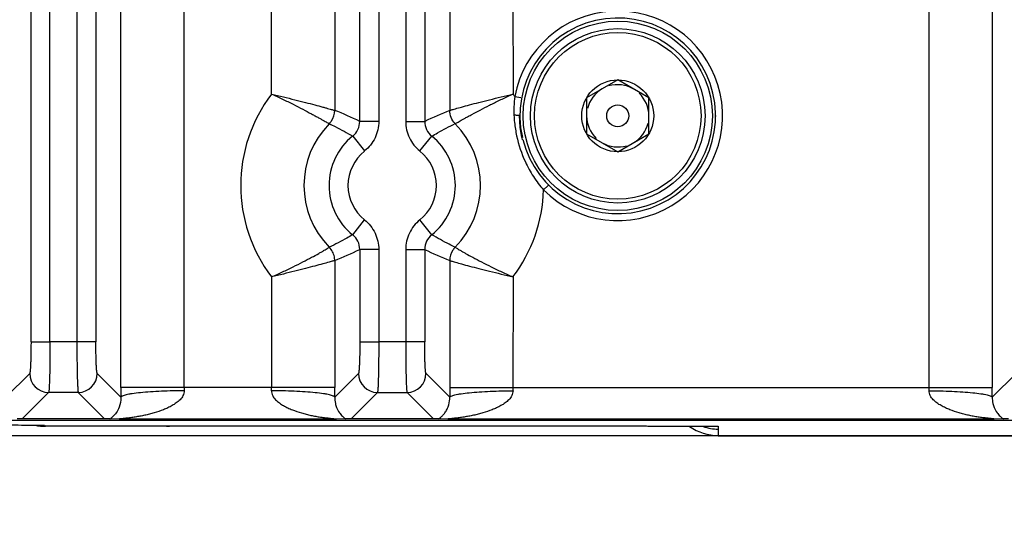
# Model space of a CAD drawing. Header units: inches. Extents: x 0 to 34, y 0 to 22.
# Tile 15 of 57: x 13 to 14.6, y 9.2 to 10. Entities that reach past the tile are written whole.
import ezdxf

# ---------------------------------------------------------------- set-up
doc = ezdxf.new("R2010")
doc.units = ezdxf.units.IN
doc.header["$LTSCALE"] = 1.87
doc.header["$MEASUREMENT"] = 0
doc.layers.get('0').update_dxf_attribs({"linetype": 'CONTINUOUS'})
doc.layers.add('DIMENSIONS', color=7, linetype='CONTINUOUS')
doc.styles.get("Standard").update_dxf_attribs({"font": 'txt', "width": 0.8})
doc.dimstyles.new('DIMSTYLE_1', dxfattribs={"dimtxt": 0.125, "dimasz": 0.18, "dimexe": 0.125, "dimexo": 0.0625, "dimgap": 0.09, "dimtad": 0, "dimtih": 1, "dimtoh": 1, "dimzin": 4, "dimdsep": 46, "dimtxsty": 'STANDARD', "dimblk": '_FILLED', "dimblk1": '_FILLED', "dimblk2": '_FILLED', "dimcen": 0.09, "dimadec": 0, "dimazin": 0, "dimtp": 0.01, "dimtm": 0.01, "dimtfac": 1, "dimtofl": 0, "dimtmove": 0, "dimatfit": 3, "dimldrblk": '_FILLED', "dimfxl": 1, "dimtolj": 1, "dimtzin": 4, "dimarcsym": 0})

# ---------------------------------------------------------------- blocks, each defined once
blk = doc.blocks.new('*D0')
at = {"layer": 'DIMENSIONS', "color": 2, "linetype": 'CONTINUOUS'}
blk.add_line((10.822, 10.2592), (8.101, 10.2592), dxfattribs=at)
at = {"layer": 'DIMENSIONS', "color": 2, "linetype": 'CONTINUOUS', "insert": (8.0385, 10.3217), "char_height": 0.125, "width": 1.025, "attachment_point": 3, "rotation": 0.0002, "line_spacing_factor": 0.9}
blk.add_mtext('.93{\\Ftxt.shx;\\W1.000000;\\H0.125000; }[23.7]', dxfattribs=at)
blk = doc.blocks.new('_FILLED')
at = {"color": 0, "linetype": 'BYBLOCK'}
blk.add_solid([(0, 0), (-1, 0.1736), (-1, -0.1736)], dxfattribs=at)
blk = doc.blocks.new('*D1')
at = {"layer": 'DIMENSIONS', "color": 2, "linetype": 'CONTINUOUS'}
blk.add_line((15.7686, 9.3243), (8.101, 9.3243), dxfattribs=at)
at = {"layer": 'DIMENSIONS', "color": 2, "linetype": 'CONTINUOUS', "insert": (8.0385, 9.3868), "char_height": 0.125, "width": 0.725, "attachment_point": 3, "rotation": 0.0002, "line_spacing_factor": 0.9}
blk.add_mtext('.00{\\Ftxt.shx;\\W1.000000;\\H0.125000; }[0]', dxfattribs=at)
blk = doc.blocks.new('*D7')
at = {"layer": 'DIMENSIONS', "color": 2, "linetype": 'CONTINUOUS'}
blk.add_line((16.7205, 10.0716), (16.7205, 8.6368), dxfattribs=at)
at = {"layer": 'DIMENSIONS', "color": 2, "linetype": 'CONTINUOUS', "insert": (16.658, 8.5743), "char_height": 0.125, "width": 1.225, "attachment_point": 3, "rotation": 90, "line_spacing_factor": 0.9}
blk.add_mtext('7.93{\\Ftxt.shx;\\W1.000000;\\H0.125000; }[201.5]', dxfattribs=at)
blk = doc.blocks.new('*D8')
at = {"layer": 'DIMENSIONS', "color": 2, "linetype": 'CONTINUOUS'}
blk.add_line((22.9515, 10.0716), (22.9515, 8.6368), dxfattribs=at)
at = {"layer": 'DIMENSIONS', "color": 2, "linetype": 'CONTINUOUS', "insert": (22.889, 8.5743), "char_height": 0.125, "width": 1.325, "attachment_point": 3, "rotation": 90, "line_spacing_factor": 0.9}
blk.add_mtext('14.16{\\Ftxt.shx;\\W1.000000;\\H0.125000; }[359.7]', dxfattribs=at)
blk = doc.blocks.new('*D9')
at = {"layer": 'DIMENSIONS', "color": 2, "linetype": 'CONTINUOUS'}
blk.add_line((23.9905, 10.8716), (23.9905, 8.6368), dxfattribs=at)
at = {"layer": 'DIMENSIONS', "color": 2, "linetype": 'CONTINUOUS', "insert": (23.928, 8.5743), "char_height": 0.125, "width": 1.325, "attachment_point": 3, "rotation": 90, "line_spacing_factor": 0.9}
blk.add_mtext('15.20{\\Ftxt.shx;\\W1.000000;\\H0.125000; }[386.1]', dxfattribs=at)

msp = doc.modelspace()

# ---------------------------------------------------------------- linework, layer by layer
at = {"color": 7, "linetype": 'CONTINUOUS'}
for p, q in [((13.035, 9.4728), (13.035, 12.6447)), ((13.0649, 9.4728), (13.0649, 12.6447)), ((13.1075, 12.6447), (13.1075, 9.4728)), ((13.1375, 12.6447), (13.1375, 9.4728)), ((13.5542, 9.8209), (13.5542, 12.2966)), ((13.5842, 12.2966), (13.5842, 9.8209)), ((13.6267, 12.2966), (13.6267, 9.8209)), ((13.6567, 12.2966), (13.6567, 9.8209)), ((13.2769, 9.4008), (13.2769, 10.187)), ((13.4147, 9.8641), (13.4147, 10.187)), ((13.7961, 10.187), (13.7962, 9.8641)), ((14.4532, 9.4008), (14.4532, 10.187)), ((13.177, 9.4008), (13.177, 10.0874)), ((13.5146, 10.0874), (13.5146, 9.8384)), ((13.6962, 10.0874), (13.6962, 9.8383)), ((14.5531, 10.0874), (14.5531, 9.4008)), ((13.9616, 9.8866), (13.9124, 9.8582)), ((14.0108, 9.8582), (13.9616, 9.8866)), ((13.799, 9.8603), (13.8088, 9.8585)), ((13.9124, 9.8582), (13.9124, 9.8013)), ((14.0108, 9.8013), (14.0108, 9.8582)), ((13.8061, 9.8297), (13.8071, 9.8297)), ((14.1161, 9.8297), (14.1169, 9.8297)), ((13.5842, 9.8209), (13.5542, 9.8209)), ((13.6267, 9.8209), (13.6567, 9.8209)), ((13.543, 9.7975), (13.5618, 9.7742)), ((13.6491, 9.7742), (13.6679, 9.7975)), ((13.9124, 9.8013), (13.9616, 9.7729)), ((13.9616, 9.7729), (14.0108, 9.8013)), ((13.8516, 9.7199), (13.8445, 9.7128)), ((13.543, 9.642), (13.5618, 9.6653)), ((13.6679, 9.642), (13.6491, 9.6653)), ((13.5542, 9.6186), (13.5542, 9.4728)), ((13.5842, 9.6186), (13.5542, 9.6186)), ((13.5842, 9.6186), (13.5842, 9.4728)), ((13.6267, 9.6186), (13.6267, 9.4728)), ((13.6267, 9.6186), (13.6567, 9.6186)), ((13.6567, 9.6186), (13.6567, 9.4728)), ((13.5146, 9.6012), (13.5146, 9.4008)), ((13.6962, 9.6011), (13.6962, 9.4008)), ((13.4147, 9.5754), (13.4147, 9.4008)), ((13.7962, 9.5754), (13.7961, 9.4008)), ((13.035, 9.4728), (13.0649, 9.4728)), ((13.1375, 9.4728), (13.0649, 9.4728)), ((13.5542, 9.4728), (13.5842, 9.4728)), ((13.6567, 9.4728), (13.5842, 9.4728)), ((13.0329, 9.4229), (12.9954, 9.3854)), ((13.177, 9.3854), (13.1396, 9.4229)), ((13.5521, 9.4229), (13.5146, 9.3854)), ((13.6963, 9.3854), (13.6588, 9.4229)), ((14.5906, 9.4229), (14.5531, 9.3854)), ((13.0212, 9.3513), (13.0628, 9.3929)), ((13.1096, 9.3929), (13.0628, 9.3929)), ((13.1096, 9.3929), (13.1512, 9.3513)), ((13.5146, 9.4008), (13.177, 9.4008)), ((13.5404, 9.3513), (13.5821, 9.3929)), ((13.5821, 9.3929), (13.6288, 9.3929)), ((13.6288, 9.3929), (13.6704, 9.3513)), ((13.6962, 9.4008), (14.5531, 9.4008)), ((8.8888, 9.3491), (24.5821, 9.3491)), ((13.0212, 9.3513), (13.013, 9.351)), ((13.1512, 9.3513), (13.0212, 9.3513)), ((13.1581, 9.3511), (13.1512, 9.3513)), ((13.175, 9.3508), (13.1594, 9.351)), ((13.5166, 9.3508), (13.175, 9.3508)), ((13.5323, 9.351), (13.5166, 9.3508)), ((13.5404, 9.3513), (13.5323, 9.351)), ((13.6704, 9.3513), (13.5404, 9.3513)), ((13.6773, 9.3511), (13.6704, 9.3513)), ((13.6943, 9.3508), (13.6786, 9.351)), ((14.5551, 9.3508), (13.6943, 9.3508)), ((14.5707, 9.351), (14.5551, 9.3508)), ((14.5789, 9.3513), (14.5707, 9.351)), ((13.0563, 9.3407), (13.0414, 9.3408)), ((13.0567, 9.3407), (13.0577, 9.3397)), ((13.2489, 9.3397), (13.0577, 9.3397)), ((13.2492, 9.34), (13.2556, 9.34)), ((13.2556, 9.34), (13.4768, 9.34)), ((13.4768, 9.34), (13.7281, 9.34)), ((13.7281, 9.34), (13.9676, 9.34)), ((13.9676, 9.34), (13.9676, 9.34)), ((13.9676, 9.34), (13.9703, 9.34)), ((13.9678, 9.34), (13.9998, 9.34)), ((13.9703, 9.34), (13.9755, 9.34)), ((13.9755, 9.34), (13.9789, 9.34)), ((13.9789, 9.34), (13.9841, 9.34)), ((13.9841, 9.34), (13.9898, 9.34)), ((13.9898, 9.34), (13.9989, 9.34)), ((13.9989, 9.34), (14.0039, 9.34)), ((13.9998, 9.34), (14.0216, 9.3399)), ((14.0039, 9.34), (14.0069, 9.34)), ((14.0069, 9.34), (14.009, 9.3399)), ((14.0216, 9.3399), (14.0317, 9.3397)), ((14.0317, 9.3397), (14.0366, 9.3397)), ((14.0366, 9.3397), (14.0392, 9.3396)), ((14.0448, 9.3394), (14.1204, 9.3394)), ((14.1204, 9.3394), (14.1204, 9.3243)), ((14.1204, 9.3243), (14.8199, 9.3243))]:
    msp.add_line(p, q, dxfattribs=at)
msp.add_lwpolyline([(14.0392, 9.3396), (14.0405, 9.3396), (14.0409, 9.3396)], dxfattribs=at)
for radius in [0.1495, 0.1378, 0.1315, 0.0568, 0.0174]:
    msp.add_circle((13.9616, 9.8297), radius, dxfattribs=at)
for centre, radius, start, end in [((13.9616, 9.8297), 0.1655, 224.9724, 169.3548), ((13.9616, 9.8297), 0.1545, 194.0365, 192.8115), ((13.9616, 9.8297), 0.0492, 60, 106.5499), ((13.6054, 9.7197), 0.2392, 142.8687, 217.1308), ((14.0283, 9.3354), 0.5774, 113.7101, 114.2077), ((13.6054, 9.7197), 0.2392, 35.9902, 37.1289), ((13.9565, 9.8385), 0.159, 172.1014, 177.9882), ((13.9616, 9.8297), 0.0492, 120, 166.5499), ((13.9616, 9.8297), 0.0492, 0, 46.5499), ((13.9669, 9.838), 0.1695, 177.9461, 181.3406), ((13.233, 9.1465), 0.747, 64.5285, 67.8443), ((13.9706, 9.1632), 0.7287, 112.1141, 115.5129), ((13.9714, 9.838), 0.1739, 181.3306, 182.4485), ((14.0134, 9.8425), 0.2161, 183.1581, 186.1329), ((13.9592, 9.8296), 0.1531, 179.9272, 184.3564), ((13.9616, 9.8297), 0.0492, 180, 226.5499), ((13.6054, 9.7197), 0.1393, 135.5173, 224.4784), ((13.5243, 9.8209), 0.0299, 308.7065, 0.0694), ((13.6866, 9.8209), 0.0299, 179.9375, 231.2942), ((13.6054, 9.7197), 0.1393, 315.5173, 44.4783), ((13.9992, 9.8408), 0.2018, 186.082, 192.2038), ((13.9622, 9.8297), 0.1561, 184.3429, 193.9828), ((13.9616, 9.8297), 0.0492, 300, 346.5499), ((13.6054, 9.7197), 0.0998, 128.7653, 231.2331), ((13.6054, 9.7197), 0.0998, 308.7649, 51.2314), ((13.9974, 9.8406), 0.2, 192.252, 204.696), ((13.9616, 9.8297), 0.0492, 240, 286.5499), ((13.6054, 9.7197), 0.0698, 128.7651, 231.2349), ((13.6054, 9.7197), 0.0698, 308.7651, 51.2349), ((13.6054, 9.7197), 0.2392, 322.8708, 358.337), ((13.5243, 9.6186), 0.0299, 359.9375, 51.2934), ((13.6866, 9.6186), 0.0299, 128.7073, 180.0694), ((13.2403, 10.2763), 0.7287, 292.1141, 295.5129), ((13.9779, 10.293), 0.747, 244.5285, 247.8443), ((13.0629, 9.4229), 0.03, 180.129, 269.871), ((13.1095, 9.4229), 0.03, 270.1309, 359.8692), ((13.5821, 9.4229), 0.03, 180.129, 269.871), ((13.6287, 9.4229), 0.03, 270.1309, 359.8692), ((16.631, 9.4009), 3.454, 180.001, 180.2574), ((13.6559, 9.4008), 0.379, 180.001, 180.7798), ((13.0362, 9.4008), 0.3786, 359.2199, 359.9995), ((10.0822, 9.4008), 3.4324, 359.7418, 359.9998), ((17.15, 9.4009), 3.4538, 180.001, 180.2574), ((14.1751, 9.4008), 0.379, 180.001, 180.7798), ((14.0747, 9.4008), 0.3786, 359.2199, 359.9995), ((11.121, 9.4008), 3.4321, 359.7418, 359.9998), ((13.1483, 9.1131), 0.2382, 87.3274, 87.6485), ((13.1313, 9.3914), 0.0491, 304.8391, 306.1445), ((13.5534, 9.383), 0.0383, 234.6961, 236.482), ((13.6675, 9.1131), 0.2382, 87.3274, 87.6485), ((14.5919, 9.383), 0.0383, 234.6961, 236.482), ((12.9345, -5.4008), 14.742, 89.5844, 89.75173), ((13.0578, 9.4403), 0.1007, 261.9357, 263.9734), ((13.0577, 9.4393), 0.0997, 263.9653, 269.9895), ((13.2489, 9.4389), 0.0992, 270.0036, 273.8597), ((14.1205, 9.4036), 0.0787, 234.8272, 270.0054), ((14.1205, 9.4036), 0.0687, 249.4572, 269.866)]:
    msp.add_arc(centre, radius, start, end, dxfattribs=at)
for points, knots in [([(13.4147, 9.8641), (13.421, 9.8626), (13.4333, 9.8596), (13.4512, 9.8553), (13.4678, 9.8511), (13.4826, 9.8472), (13.4935, 9.8443), (13.5009, 9.8422), (13.5053, 9.841), (13.5089, 9.84), (13.5116, 9.8392), (13.5134, 9.8387), (13.5143, 9.8384), (13.5146, 9.8384)], [0, 0, 0, 0, 0.186552, 0.367515, 0.535855, 0.685773, 0.811844, 0.864354, 0.909027, 0.94527, 0.972702, 0.991039, 1, 1, 1, 1]), ([(13.4147, 9.8641), (13.4206, 9.8616), (13.4321, 9.8563), (13.4486, 9.8482), (13.4638, 9.8404), (13.4754, 9.8342), (13.4837, 9.8297), (13.489, 9.8268), (13.4937, 9.8242), (13.4977, 9.822), (13.5009, 9.8202), (13.503, 9.8189), (13.5044, 9.8182), (13.5051, 9.8178), (13.5057, 9.8175), (13.5059, 9.8174), (13.5061, 9.8174)], [0, 0, 0, 0, 0.187064, 0.368496, 0.537006, 0.6868, 0.752995, 0.812537, 0.864813, 0.909214, 0.945179, 0.972422, 0.982711, 0.990746, 0.996509, 1, 1, 1, 1]), ([(13.6962, 9.8383), (13.6965, 9.8384), (13.6974, 9.8387), (13.6993, 9.8392), (13.702, 9.84), (13.7073, 9.8415), (13.7159, 9.8439), (13.7283, 9.8472), (13.743, 9.8511), (13.7597, 9.8553), (13.7776, 9.8596), (13.7899, 9.8626), (13.7962, 9.8641)], [0, 0, 0, 0, 0.008971, 0.027305, 0.054726, 0.090958, 0.188103, 0.314124, 0.464, 0.632366, 0.81341, 1, 1, 1, 1]), ([(13.7048, 9.8173), (13.7049, 9.8174), (13.7052, 9.8175), (13.706, 9.8179), (13.7074, 9.8188), (13.7097, 9.8201), (13.7127, 9.8218), (13.7165, 9.8238), (13.7209, 9.8263), (13.7259, 9.829), (13.7338, 9.8333), (13.7448, 9.8392), (13.7592, 9.8466), (13.775, 9.8544), (13.7859, 9.8596), (13.7916, 9.8621)], [0, 0, 0, 0, 0.003404, 0.009081, 0.027197, 0.054201, 0.089907, 0.133908, 0.185695, 0.244752, 0.310511, 0.459653, 0.628041, 0.81024, 1, 1, 1, 1]), ([(13.5061, 9.8174), (13.5074, 9.8187), (13.5121, 9.8247), (13.5146, 9.8326), (13.5146, 9.8384)], [0, 0, 0, 0, 0.247816, 1, 1, 1, 1]), ([(13.8061, 9.8297), (13.8061, 9.8298), (13.8058, 9.83), (13.8054, 9.8301), (13.8046, 9.8302), (13.8035, 9.8303), (13.8022, 9.8304), (13.8002, 9.8306), (13.7987, 9.8306), (13.7976, 9.8306)], [0, 0, 0, 0, 0.026814, 0.086135, 0.178773, 0.303424, 0.457098, 0.631161, 1, 1, 1, 1]), ([(13.5061, 9.8174), (13.5092, 9.8158), (13.5217, 9.8096), (13.534, 9.8029), (13.543, 9.7975)], [0, 0, 0, 0, 0.249135, 1, 1, 1, 1]), ([(13.5842, 9.8209), (13.5841, 9.8164), (13.5831, 9.8075), (13.5787, 9.7948), (13.5716, 9.7833), (13.5652, 9.777), (13.5618, 9.7742)], [0, 0, 0, 0, 0.249933, 0.499996, 0.750077, 1, 1, 1, 1]), ([(13.6267, 9.8209), (13.6268, 9.8164), (13.6277, 9.8075), (13.6321, 9.7948), (13.6393, 9.7833), (13.6457, 9.777), (13.6491, 9.7742)], [0, 0, 0, 0, 0.249927, 0.5, 0.750073, 1, 1, 1, 1]), ([(13.6679, 9.7975), (13.6709, 9.7993), (13.683, 9.8064), (13.6954, 9.8128), (13.7048, 9.8174)], [0, 0, 0, 0, 0.250969, 1, 1, 1, 1]), ([(13.8157, 9.757), (13.8194, 9.749), (13.8279, 9.7335), (13.8386, 9.7193), (13.8445, 9.7128)], [0, 0, 0, 0, 0.499669, 1, 1, 1, 1]), ([(13.5618, 9.6653), (13.5652, 9.6625), (13.5716, 9.6562), (13.5787, 9.6447), (13.5831, 9.632), (13.5841, 9.6231), (13.5842, 9.6186)], [0, 0, 0, 0, 0.249923, 0.500004, 0.750068, 1, 1, 1, 1]), ([(13.6491, 9.6653), (13.6457, 9.6625), (13.6393, 9.6562), (13.6322, 9.6447), (13.6277, 9.632), (13.6268, 9.6231), (13.6267, 9.6186)], [0, 0, 0, 0, 0.249927, 0.5, 0.750073, 1, 1, 1, 1]), ([(13.543, 9.642), (13.54, 9.6402), (13.5279, 9.6331), (13.5155, 9.6267), (13.5061, 9.6221)], [0, 0, 0, 0, 0.250969, 1, 1, 1, 1]), ([(13.7048, 9.6221), (13.7017, 9.6237), (13.6892, 9.6299), (13.6769, 9.6366), (13.6679, 9.642)], [0, 0, 0, 0, 0.249135, 1, 1, 1, 1]), ([(13.4147, 9.5754), (13.4206, 9.5779), (13.4321, 9.583), (13.4487, 9.591), (13.464, 9.5988), (13.4774, 9.6059), (13.4873, 9.6112), (13.4939, 9.615), (13.4979, 9.6172), (13.501, 9.6191), (13.5034, 9.6205), (13.505, 9.6215), (13.5058, 9.622), (13.5061, 9.6222)], [0, 0, 0, 0, 0.187092, 0.368575, 0.537266, 0.687283, 0.813157, 0.865464, 0.909867, 0.945795, 0.972935, 0.991075, 1, 1, 1, 1]), ([(13.5146, 9.6012), (13.5146, 9.6031), (13.5141, 9.6079), (13.5115, 9.6153), (13.5081, 9.6201), (13.5061, 9.6221)], [0, 0, 0, 0, 0.249957, 0.629187, 1, 1, 1, 1]), ([(13.7048, 9.6221), (13.7035, 9.6208), (13.6987, 9.6148), (13.6962, 9.6069), (13.6962, 9.6011)], [0, 0, 0, 0, 0.247812, 1, 1, 1, 1]), ([(13.7048, 9.6221), (13.7051, 9.622), (13.7059, 9.6215), (13.7075, 9.6205), (13.7098, 9.6191), (13.713, 9.6172), (13.7169, 9.615), (13.7236, 9.6112), (13.7334, 9.6059), (13.7469, 9.5988), (13.7622, 9.591), (13.7787, 9.583), (13.7903, 9.5779), (13.7962, 9.5754)], [0, 0, 0, 0, 0.008928, 0.027067, 0.054203, 0.090128, 0.134517, 0.186799, 0.31261, 0.46258, 0.6313, 0.81287, 1, 1, 1, 1]), ([(13.5146, 9.6012), (13.5143, 9.6011), (13.5134, 9.6008), (13.5116, 9.6003), (13.5089, 9.5995), (13.5036, 9.598), (13.495, 9.5956), (13.4826, 9.5923), (13.4678, 9.5884), (13.4512, 9.5842), (13.4333, 9.5799), (13.421, 9.5769), (13.4147, 9.5754)], [0, 0, 0, 0, 0.008972, 0.027302, 0.054719, 0.090945, 0.188087, 0.314116, 0.464004, 0.632374, 0.813413, 1, 1, 1, 1]), ([(13.6962, 9.6011), (13.6965, 9.6011), (13.6974, 9.6008), (13.6993, 9.6003), (13.702, 9.5995), (13.7073, 9.598), (13.7159, 9.5956), (13.7283, 9.5922), (13.743, 9.5884), (13.7597, 9.5842), (13.7776, 9.5799), (13.7899, 9.5769), (13.7962, 9.5754)], [0, 0, 0, 0, 0.008971, 0.027303, 0.054723, 0.090953, 0.188119, 0.314173, 0.464069, 0.632418, 0.813424, 1, 1, 1, 1]), ([(13.035, 9.4728), (13.035, 9.4697), (13.0349, 9.4634), (13.0348, 9.4544), (13.0346, 9.446), (13.0344, 9.4386), (13.0341, 9.4332), (13.0339, 9.4296), (13.0337, 9.4274), (13.0335, 9.4257), (13.0333, 9.4244), (13.0331, 9.4235), (13.033, 9.423), (13.0329, 9.4229)], [0, 0, 0, 0, 0.189178, 0.372205, 0.541332, 0.690825, 0.815497, 0.866922, 0.910226, 0.944948, 0.971241, 0.989434, 1, 1, 1, 1]), ([(13.0649, 9.4728), (13.0649, 9.4677), (13.0649, 9.4578), (13.0648, 9.4434), (13.0646, 9.43), (13.0644, 9.4197), (13.0642, 9.4124), (13.064, 9.4077), (13.0638, 9.4036), (13.0637, 9.4002), (13.0635, 9.3974), (13.0633, 9.3954), (13.0632, 9.3943), (13.0631, 9.3936), (13.063, 9.3932), (13.0629, 9.393), (13.0628, 9.3929)], [0, 0, 0, 0, 0.189392, 0.372628, 0.542017, 0.691588, 0.757242, 0.816044, 0.867482, 0.911047, 0.946281, 0.972942, 0.983003, 0.990862, 0.996515, 1, 1, 1, 1]), ([(13.1075, 9.4728), (13.1075, 9.4677), (13.1075, 9.4578), (13.1076, 9.4434), (13.1078, 9.43), (13.108, 9.4197), (13.1082, 9.4124), (13.1084, 9.4077), (13.1086, 9.4036), (13.1088, 9.4002), (13.1089, 9.3974), (13.1091, 9.3954), (13.1093, 9.3943), (13.1094, 9.3936), (13.1095, 9.3932), (13.1095, 9.393), (13.1096, 9.3929)], [0, 0, 0, 0, 0.189395, 0.37263, 0.542018, 0.691589, 0.757242, 0.816044, 0.867483, 0.911048, 0.946282, 0.972943, 0.983004, 0.990863, 0.996515, 1, 1, 1, 1]), ([(13.1396, 9.4229), (13.1395, 9.423), (13.1393, 9.4235), (13.1391, 9.4244), (13.1389, 9.4257), (13.1387, 9.4274), (13.1385, 9.4296), (13.1383, 9.4332), (13.138, 9.4386), (13.1378, 9.446), (13.1376, 9.4544), (13.1375, 9.4634), (13.1375, 9.4697), (13.1375, 9.4728)], [0, 0, 0, 0, 0.010556, 0.028741, 0.055027, 0.089745, 0.133048, 0.184475, 0.30915, 0.458644, 0.627775, 0.810813, 1, 1, 1, 1]), ([(13.5542, 9.4728), (13.5542, 9.4697), (13.5542, 9.4634), (13.5541, 9.4544), (13.5539, 9.446), (13.5536, 9.4386), (13.5534, 9.4332), (13.5531, 9.4296), (13.5529, 9.4274), (13.5527, 9.4257), (13.5526, 9.4244), (13.5524, 9.4235), (13.5522, 9.423), (13.5521, 9.4229)], [0, 0, 0, 0, 0.189178, 0.372205, 0.541332, 0.690825, 0.815497, 0.866922, 0.910226, 0.944948, 0.971241, 0.989434, 1, 1, 1, 1]), ([(13.5842, 9.4728), (13.5842, 9.4677), (13.5841, 9.4578), (13.584, 9.4434), (13.5838, 9.43), (13.5836, 9.4197), (13.5834, 9.4124), (13.5833, 9.4077), (13.5831, 9.4036), (13.5829, 9.4002), (13.5827, 9.3974), (13.5825, 9.3954), (13.5824, 9.3943), (13.5823, 9.3936), (13.5822, 9.3932), (13.5821, 9.393), (13.5821, 9.3929)], [0, 0, 0, 0, 0.189392, 0.372628, 0.542017, 0.691588, 0.757242, 0.816044, 0.867482, 0.911047, 0.946281, 0.972942, 0.983003, 0.990862, 0.996515, 1, 1, 1, 1]), ([(13.6267, 9.4728), (13.6267, 9.4677), (13.6268, 9.4578), (13.6269, 9.4434), (13.627, 9.43), (13.6273, 9.4197), (13.6275, 9.4124), (13.6276, 9.4077), (13.6278, 9.4036), (13.628, 9.4002), (13.6282, 9.3974), (13.6283, 9.3954), (13.6285, 9.3943), (13.6286, 9.3936), (13.6287, 9.3932), (13.6288, 9.393), (13.6288, 9.3929)], [0, 0, 0, 0, 0.189395, 0.37263, 0.542018, 0.691589, 0.757242, 0.816044, 0.867483, 0.911048, 0.946282, 0.972943, 0.983004, 0.990863, 0.996515, 1, 1, 1, 1]), ([(13.6588, 9.4229), (13.6587, 9.423), (13.6585, 9.4235), (13.6583, 9.4244), (13.6581, 9.4257), (13.658, 9.4274), (13.6578, 9.4296), (13.6575, 9.4332), (13.6573, 9.4386), (13.657, 9.446), (13.6568, 9.4544), (13.6567, 9.4634), (13.6567, 9.4697), (13.6567, 9.4728)], [0, 0, 0, 0, 0.010556, 0.028741, 0.055027, 0.089745, 0.133048, 0.184475, 0.30915, 0.458644, 0.627775, 0.810813, 1, 1, 1, 1]), ([(13.2769, 9.3957), (13.2768, 9.3943), (13.2764, 9.3916), (13.2751, 9.3878), (13.2731, 9.3843), (13.2704, 9.3814), (13.2675, 9.3787), (13.2635, 9.3755), (13.258, 9.372), (13.2511, 9.3685), (13.2417, 9.3645), (13.2319, 9.3612), (13.222, 9.3586), (13.2146, 9.3568), (13.2071, 9.3553), (13.1996, 9.3541), (13.1934, 9.3532), (13.1891, 9.3526), (13.1866, 9.3523), (13.1848, 9.3521), (13.1829, 9.3519), (13.1812, 9.3517), (13.1794, 9.3515), (13.1777, 9.3513), (13.1764, 9.3512), (13.1755, 9.3511), (13.175, 9.351), (13.1747, 9.351), (13.1745, 9.351), (13.1743, 9.3509), (13.1743, 9.3509), (13.1742, 9.3509), (13.1742, 9.3509), (13.1742, 9.3509), (13.1742, 9.3509), (13.1743, 9.3508), (13.1744, 9.3508), (13.1746, 9.3508), (13.1749, 9.3508), (13.175, 9.3508)], [0, 0, 0, 0, 0.03416, 0.067943, 0.101122, 0.134216, 0.167172, 0.199792, 0.26468, 0.329425, 0.393962, 0.522631, 0.586801, 0.65083, 0.714682, 0.778281, 0.841453, 0.872763, 0.888312, 0.90375, 0.919054, 0.934144, 0.949034, 0.963235, 0.97657, 0.982902, 0.985736, 0.988218, 0.99025, 0.991737, 0.992247, 0.99259, 0.992767, 0.992894, 0.993187, 0.993674, 0.994347, 0.995192, 1, 1, 1, 1]), ([(13.2769, 9.3957), (13.271, 9.3956), (13.259, 9.3955), (13.2412, 9.3949), (13.2241, 9.3939), (13.2087, 9.3927), (13.1974, 9.3913), (13.1899, 9.3901), (13.1856, 9.3892), (13.1822, 9.3883), (13.1796, 9.3874), (13.178, 9.3865), (13.1772, 9.3857), (13.177, 9.3854)], [0, 0, 0, 0, 0.175686, 0.354923, 0.528034, 0.684089, 0.813003, 0.865469, 0.909215, 0.943912, 0.969995, 0.988241, 1, 1, 1, 1]), ([(13.4147, 9.3957), (13.4148, 9.3943), (13.4152, 9.3916), (13.4166, 9.3878), (13.4186, 9.3843), (13.4212, 9.3813), (13.4242, 9.3787), (13.4272, 9.3763), (13.4304, 9.374), (13.4349, 9.3714), (13.4406, 9.3684), (13.4501, 9.3645), (13.4598, 9.3612), (13.4697, 9.3585), (13.4771, 9.3567), (13.4846, 9.3553), (13.4909, 9.3542), (13.496, 9.3535), (13.4997, 9.353), (13.5029, 9.3526), (13.5054, 9.3524), (13.5072, 9.3521), (13.5091, 9.3519), (13.5109, 9.3518), (13.5126, 9.3516), (13.514, 9.3514), (13.5151, 9.3513), (13.5157, 9.3512), (13.5162, 9.3511), (13.5165, 9.3511), (13.5168, 9.3511), (13.5171, 9.351), (13.5173, 9.351), (13.5174, 9.351), (13.5175, 9.3509), (13.5174, 9.3509), (13.5173, 9.3509), (13.5171, 9.3508), (13.5169, 9.3508), (13.5167, 9.3508), (13.5166, 9.3508)], [0, 0, 0, 0, 0.034184, 0.068107, 0.101417, 0.134501, 0.167554, 0.200324, 0.232873, 0.265324, 0.330141, 0.394815, 0.52358, 0.587655, 0.651607, 0.715525, 0.779474, 0.811471, 0.843427, 0.875207, 0.890974, 0.906611, 0.922067, 0.937273, 0.952095, 0.966209, 0.972861, 0.979138, 0.982111, 0.984926, 0.987478, 0.989653, 0.991342, 0.992435, 0.992864, 0.99329, 0.994287, 0.995796, 0.997731, 1, 1, 1, 1]), ([(13.5146, 9.3854), (13.5145, 9.3857), (13.5137, 9.3865), (13.512, 9.3874), (13.5095, 9.3883), (13.5061, 9.3892), (13.5018, 9.3901), (13.4943, 9.3913), (13.483, 9.3927), (13.4676, 9.3939), (13.4504, 9.3949), (13.4326, 9.3955), (13.4206, 9.3956), (13.4147, 9.3957)], [0, 0, 0, 0, 0.011761, 0.030008, 0.056091, 0.09079, 0.134535, 0.187002, 0.315915, 0.47197, 0.64508, 0.824315, 1, 1, 1, 1]), ([(13.7962, 9.3957), (13.7961, 9.3943), (13.7956, 9.3916), (13.7944, 9.3878), (13.7923, 9.3843), (13.7897, 9.3814), (13.7868, 9.3787), (13.7827, 9.3755), (13.7772, 9.372), (13.7703, 9.3685), (13.7609, 9.3645), (13.7511, 9.3612), (13.7413, 9.3586), (13.7338, 9.3568), (13.7263, 9.3553), (13.7189, 9.3541), (13.7126, 9.3532), (13.7083, 9.3526), (13.7058, 9.3523), (13.704, 9.3521), (13.7022, 9.3519), (13.7004, 9.3517), (13.6986, 9.3515), (13.697, 9.3513), (13.6956, 9.3512), (13.6947, 9.3511), (13.6943, 9.351), (13.694, 9.351), (13.6937, 9.351), (13.6936, 9.3509), (13.6935, 9.3509), (13.6935, 9.3509), (13.6934, 9.3509), (13.6934, 9.3509), (13.6935, 9.3509), (13.6935, 9.3508), (13.6936, 9.3508), (13.6939, 9.3508), (13.6941, 9.3508), (13.6943, 9.3508)], [0, 0, 0, 0, 0.03416, 0.067943, 0.101122, 0.134216, 0.167172, 0.199792, 0.26468, 0.329425, 0.393962, 0.522631, 0.586801, 0.65083, 0.714682, 0.778281, 0.841453, 0.872763, 0.888312, 0.90375, 0.919054, 0.934144, 0.949034, 0.963235, 0.97657, 0.982902, 0.985736, 0.988218, 0.99025, 0.991737, 0.992247, 0.99259, 0.992767, 0.992894, 0.993187, 0.993674, 0.994347, 0.995192, 1, 1, 1, 1]), ([(13.6963, 9.3854), (13.6964, 9.3857), (13.6972, 9.3865), (13.6989, 9.3874), (13.7014, 9.3883), (13.7048, 9.3892), (13.7091, 9.3901), (13.7166, 9.3913), (13.7279, 9.3927), (13.7433, 9.3939), (13.7605, 9.3949), (13.7783, 9.3955), (13.7903, 9.3956), (13.7962, 9.3957)], [0, 0, 0, 0, 0.011762, 0.03001, 0.056096, 0.090796, 0.134543, 0.187011, 0.315926, 0.471979, 0.645086, 0.824318, 1, 1, 1, 1]), ([(14.5551, 9.3508), (14.5552, 9.3508), (14.5553, 9.3508), (14.5555, 9.3508), (14.5557, 9.3509), (14.5558, 9.3509), (14.5559, 9.3509), (14.5558, 9.351), (14.5557, 9.351), (14.5555, 9.351), (14.5553, 9.3511), (14.555, 9.3511), (14.5547, 9.3511), (14.5542, 9.3512), (14.5535, 9.3513), (14.5525, 9.3514), (14.551, 9.3516), (14.5493, 9.3518), (14.5475, 9.3519), (14.5457, 9.3522), (14.5438, 9.3524), (14.5413, 9.3526), (14.5382, 9.353), (14.5344, 9.3535), (14.5294, 9.3542), (14.5231, 9.3553), (14.5156, 9.3568), (14.5081, 9.3585), (14.4983, 9.3612), (14.4885, 9.3645), (14.4791, 9.3685), (14.4722, 9.372), (14.4667, 9.3755), (14.4626, 9.3787), (14.4597, 9.3814), (14.4571, 9.3843), (14.455, 9.3878), (14.4537, 9.3916), (14.4533, 9.3943), (14.4532, 9.3957)], [0, 0, 0, 0, 0.002234, 0.004127, 0.005601, 0.006583, 0.007028, 0.007405, 0.008427, 0.010063, 0.012215, 0.014778, 0.017647, 0.020717, 0.027128, 0.0338, 0.047848, 0.06265, 0.077897, 0.093361, 0.108995, 0.124763, 0.15656, 0.188523, 0.220529, 0.284492, 0.348426, 0.412393, 0.476482, 0.605281, 0.669958, 0.734809, 0.799798, 0.832504, 0.865521, 0.898665, 0.931937, 0.965805, 1, 1, 1, 1]), ([(14.4532, 9.3957), (14.4591, 9.3957), (14.4711, 9.3955), (14.4889, 9.3949), (14.506, 9.3939), (14.5214, 9.3927), (14.5327, 9.3913), (14.5402, 9.3901), (14.5446, 9.3892), (14.548, 9.3883), (14.5505, 9.3874), (14.5522, 9.3865), (14.5529, 9.3857), (14.5531, 9.3854)], [0, 0, 0, 0, 0.175683, 0.354918, 0.52803, 0.684089, 0.81301, 0.865481, 0.90923, 0.94393, 0.970013, 0.988255, 1, 1, 1, 1]), ([(13.177, 9.3854), (13.1772, 9.38), (13.1755, 9.3712), (13.1702, 9.3613), (13.1652, 9.3555), (13.1618, 9.3528), (13.1603, 9.3517)], [0, 0, 0, 0, 0.416761, 0.66561, 0.857323, 1, 1, 1, 1]), ([(13.5146, 9.3854), (13.5145, 9.3821), (13.5151, 9.3766), (13.5177, 9.3683), (13.5214, 9.3613), (13.5263, 9.3556), (13.5297, 9.3528), (13.5313, 9.3517)], [0, 0, 0, 0, 0.252533, 0.419891, 0.665829, 0.853197, 1, 1, 1, 1]), ([(13.6921, 9.3665), (13.6932, 9.3688), (13.6955, 9.3749), (13.6964, 9.3814), (13.6963, 9.3854)], [0, 0, 0, 0, 0.387428, 1, 1, 1, 1]), ([(14.5531, 9.3854), (14.553, 9.3821), (14.5536, 9.3766), (14.5561, 9.3683), (14.5599, 9.3613), (14.5648, 9.3556), (14.5682, 9.3528), (14.5697, 9.3517)], [0, 0, 0, 0, 0.252533, 0.419891, 0.665829, 0.853197, 1, 1, 1, 1]), ([(13.6786, 9.351), (13.6796, 9.3517), (13.6818, 9.3534), (13.6853, 9.3565), (13.689, 9.3609), (13.6911, 9.3645), (13.6921, 9.3665)], [0, 0, 0, 0, 0.174426, 0.397014, 0.670638, 1, 1, 1, 1]), ([(14.009, 9.3399), (14.0138, 9.3399), (14.0222, 9.3399), (14.0319, 9.3398), (14.038, 9.3397), (14.0411, 9.3396), (14.0432, 9.3395), (14.0443, 9.3395), (14.0448, 9.3394)], [0, 0, 0, 0, 0.396858, 0.704821, 0.818799, 0.904599, 0.964254, 1, 1, 1, 1])]:
    msp.add_open_spline(points, degree=3, knots=knots, dxfattribs=at)
msp.add_open_spline([(13.7048, 9.8174), (13.6995, 9.8228), (13.6962, 9.8308), (13.6962, 9.8383)], degree=3, dxfattribs=at)

# ---------------------------------------------------------------- dimensions: what is measured, and where the dimension line sits
at = {"layer": 'DIMENSIONS', "color": 2, "linetype": 'CONTINUOUS'}
for feature_location, offset, dtype, origin, picture, middle in [((23.9905, 10.8716), (0, -2.2347), 1, (8.7885, 10.9341), '*D9', (23.9905, 7.9118)), ((10.822, 10.2592), (-2.721, 0), 0, (14.1204, 9.3243), '*D0', (7.526, 10.2592)), ((16.7205, 10.0716), (0, -1.4348), 1, (8.7885, 10.1341), '*D7', (16.7205, 7.9618)), ((22.9515, 10.0716), (0, -1.4347), 1, (8.7885, 10.1341), '*D8', (22.9515, 7.9118)), ((15.768578, 9.324344), (-7.667589, -0.000028), 0, (14.120366, 9.324338), '*D1', (7.675989, 9.324314))]:
    dim = msp.add_ordinate_dim(feature_location=feature_location, offset=offset, dtype=dtype, origin=origin, dimstyle='DIMSTYLE_1', override={"dimtad": 1, "dimtih": 0, "dimtoh": 0}, dxfattribs=at)
    dim.commit()
    dim.dimension.update_dxf_attribs({"geometry": picture, "text_midpoint": middle})

doc.saveas('drawing.dxf')
